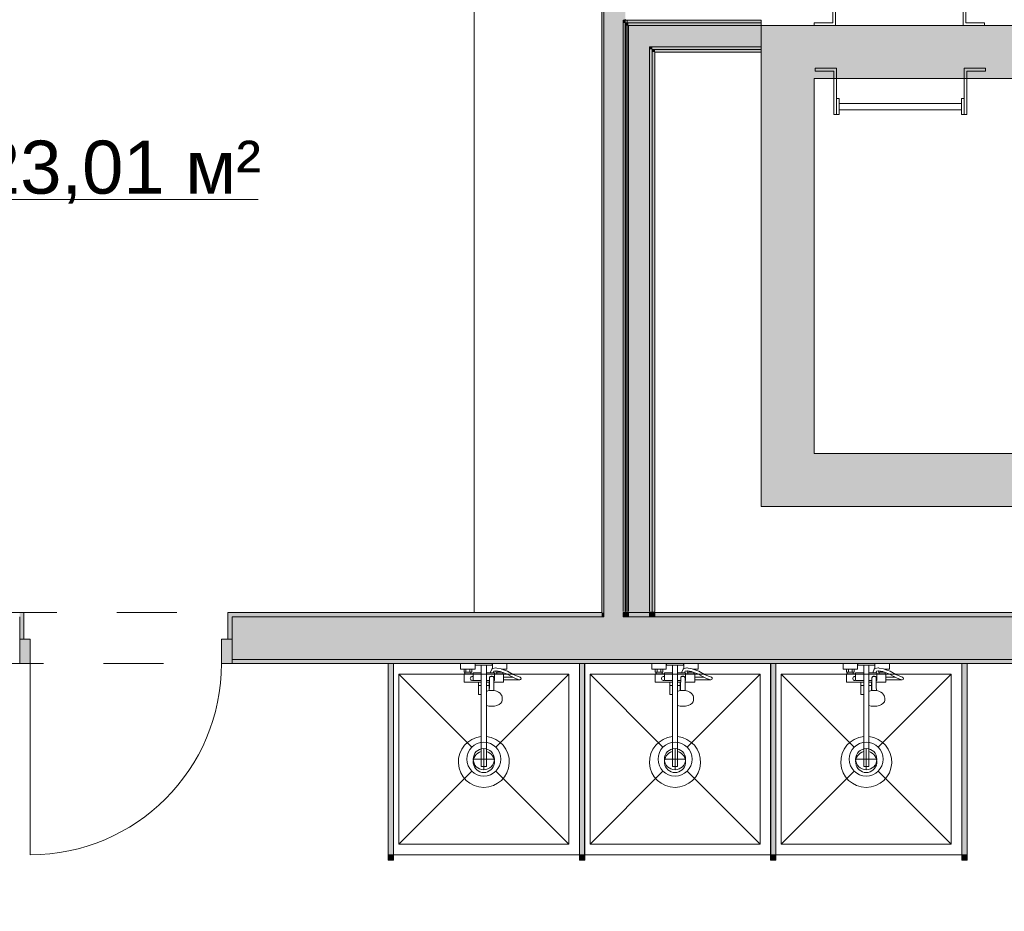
# Model space of a CAD drawing. Header units: millimetres. Extents: x 0 to 1184, y 0 to 836.
# Tile 119 of 241: x 818 to 864, y 287 to 329. Entities that reach past the tile are written whole.
import ezdxf
from ezdxf.xclip import XClip

# ---------------------------------------------------------------- set-up
doc = ezdxf.new("R2010")
doc.units = ezdxf.units.MM
doc.header["$MEASUREMENT"] = 0
doc.header["$XCLIPFRAME"] = 0
doc.linetypes.add('Штриховая', pattern=[5.644444, 2.822222, -2.822222])
for name, color, linetype in [('Интерьер - конструкции мебели', 7, 'Continuous'), ('Интерьер - Оборудование', 7, 'Continuous'), ('Интерьер - Сантехника', 7, 'Continuous'), ('Конструктив - стены бассейнов жб нов', 7, 'Continuous'), ('Конструктив - Стены Блок 100 нов', 7, 'Continuous'), ('Конструктив - Стены Блок 200 нов', 7, 'Continuous'), ('Элемент Модели - Зона', 7, 'Continuous')]:
    doc.layers.add(name, color=color, linetype=linetype)
doc.styles.add('СГЕНЕРИР_СТИЛЬ_3', font='txt')

# ---------------------------------------------------------------- blocks, each defined once
blk = doc.blocks.new('Чертеж_4_4', base_point=(-278.479, 89.564))
at = {"layer": 'Интерьер - Оборудование', "linetype": 'Continuous', "lineweight": 0, "true_color": 0x000000}
for points in [[(835.512, 298.965), (835.272, 298.965), (835.272, 289.965), (835.512, 289.965)], [(844.512, 298.965), (844.272, 298.965), (844.272, 289.965), (844.512, 289.965)], [(853.512, 298.965), (853.272, 298.965), (853.272, 289.965), (853.512, 289.965)], [(862.512, 298.965), (862.272, 298.965), (862.272, 289.965), (862.512, 289.965)]]:
    blk.add_hatch(color=18, dxfattribs=at).paths.add_polyline_path(points)
at = {"layer": 'Интерьер - Оборудование', "linetype": 'Continuous', "lineweight": 0, "true_color": 0x666666}
for points in [[(835.517, 289.715), (835.517, 289.965), (835.267, 289.965), (835.267, 289.715)], [(844.517, 289.715), (844.517, 289.965), (844.267, 289.965), (844.267, 289.715)], [(853.517, 289.715), (853.517, 289.965), (853.267, 289.965), (853.267, 289.715)], [(862.517, 289.715), (862.517, 289.965), (862.267, 289.965), (862.267, 289.715)]]:
    blk.add_hatch(color=251, dxfattribs=at).paths.add_polyline_path(points)
at = {"layer": 'Конструктив - стены бассейнов жб нов', "linetype": 'Continuous', "lineweight": 0, "true_color": 0x000000}
for points in [[(846.448, 329.262), (846.323, 329.262), (846.448, 329.137)], [(846.448, 329.137), (846.323, 329.262), (846.323, 329.137)], [(846.323, 329.137), (846.323, 301.415), (846.448, 301.415), (846.448, 329.137)], [(846.448, 329.137), (852.823, 329.137), (852.823, 329.262), (846.448, 329.262)], [(846.573, 329.137), (846.448, 329.137), (846.573, 329.012)], [(846.448, 329.012), (846.573, 329.012), (846.448, 329.137)], [(846.573, 329.012), (852.823, 329.012), (852.823, 329.137), (846.573, 329.137)], [(846.448, 301.415), (846.573, 301.415), (846.573, 329.012), (846.448, 329.012)], [(847.573, 329.012), (846.573, 329.012), (847.573, 328.012)], [(847.573, 328.012), (846.573, 329.012), (846.573, 328.012)], [(847.573, 328.012), (852.823, 328.012), (852.823, 329.012), (847.573, 329.012)], [(852.823, 326.512), (855.323, 326.512), (852.823, 329.012)], [(855.323, 329.012), (852.823, 329.012), (855.323, 326.512)], [(855.323, 326.512), (885.521, 326.512), (885.521, 329.012), (855.323, 329.012)], [(846.573, 328.012), (846.573, 301.415), (847.573, 301.415), (847.573, 328.012)], [(847.698, 328.012), (847.573, 328.012), (847.698, 327.887)], [(847.698, 327.887), (847.573, 328.012), (847.573, 327.887)], [(847.573, 327.887), (847.573, 301.415), (847.698, 301.415), (847.698, 327.887)], [(847.698, 327.887), (852.823, 327.887), (852.823, 328.012), (847.698, 328.012)], [(847.823, 327.887), (847.698, 327.887), (847.823, 327.762)], [(847.823, 327.762), (847.698, 327.887), (847.698, 327.762)], [(847.698, 327.762), (847.698, 301.415), (847.823, 301.415), (847.823, 327.762)], [(847.823, 327.762), (852.823, 327.762), (852.823, 327.887), (847.823, 327.887)], [(852.823, 326.512), (852.823, 308.865), (855.323, 308.865), (855.323, 326.512)], [(855.323, 308.865), (852.823, 306.365), (855.323, 306.365)], [(855.323, 308.865), (852.823, 308.865), (852.823, 306.365)], [(885.521, 308.865), (855.323, 308.865), (855.323, 306.365), (885.521, 306.365)], [(846.323, 301.165), (846.448, 301.165), (846.448, 301.365), (846.323, 301.365)], [(846.448, 301.165), (846.573, 301.165), (846.573, 301.365), (846.448, 301.365)], [(847.573, 301.415), (846.573, 301.415), (846.573, 301.365), (847.573, 301.365)], [(846.573, 301.165), (847.573, 301.165), (847.573, 301.365), (846.573, 301.365)], [(847.698, 301.415), (847.573, 301.415), (847.573, 301.365), (847.698, 301.365)], [(847.573, 301.165), (847.698, 301.165), (847.698, 301.365), (847.573, 301.365)], [(847.823, 301.415), (847.698, 301.415), (847.698, 301.365), (847.823, 301.365)], [(847.698, 301.165), (847.823, 301.165), (847.823, 301.365), (847.698, 301.365)]]:
    blk.add_hatch(color=18, dxfattribs=at).paths.add_polyline_path(points)
at = {"layer": 'Конструктив - Стены Блок 100 нов', "linetype": 'Continuous', "lineweight": 0, "true_color": 0x000000}
for points in [[(845.321, 352.964), (845.321, 301.365), (845.421, 301.365), (845.421, 352.964)], [(845.421, 353.064), (845.421, 301.365), (846.421, 301.365), (846.421, 353.064)], [(846.421, 329.262), (846.421, 301.365), (846.521, 301.365), (846.521, 329.262)], [(845.421, 301.165), (846.323, 301.165), (846.323, 301.365), (845.421, 301.365)]]:
    blk.add_hatch(color=18, dxfattribs=at).paths.add_polyline_path(points)
at = {"layer": 'Конструктив - Стены Блок 200 нов', "linetype": 'Continuous', "lineweight": 0, "true_color": 0x000000}
for points in [[(817.923, 301.365), (817.923, 301.165), (817.923, 300.115), (818.123, 300.115), (818.123, 301.365)], [(827.723, 301.365), (827.723, 300.115), (827.923, 300.115), (827.923, 301.165), (827.923, 301.365)], [(827.923, 301.365), (827.923, 301.165), (845.321, 301.165), (845.321, 301.365)], [(845.321, 301.165), (845.421, 301.165), (845.421, 301.365), (845.321, 301.365)], [(847.823, 301.165), (892.721, 301.165), (892.721, 301.365), (847.823, 301.365)], [(827.923, 299.165), (845.421, 299.165), (845.421, 301.165), (827.923, 301.165), (827.923, 300.115)], [(845.421, 299.165), (846.421, 299.165), (846.421, 301.165), (845.421, 301.165)], [(846.421, 299.165), (892.721, 299.165), (892.721, 301.165), (846.421, 301.165)], [(817.923, 298.965), (818.423, 298.965), (818.423, 300.115), (817.923, 300.115)], [(827.923, 300.115), (827.423, 300.115), (827.423, 298.965), (827.923, 298.965)], [(892.721, 299.165), (827.923, 299.165), (827.923, 298.965), (892.721, 298.965)]]:
    blk.add_hatch(color=18, dxfattribs=at).paths.add_polyline_path(points)
at = {"layer": 'Интерьер - конструкции мебели', "color": 7, "linetype": 'Continuous', "lineweight": 15, "flags": 128}
blk.add_lwpolyline([(800.521, 352.964), (800.521, 317.365), (806.524, 317.365), (806.524, 346.966), (839.321, 346.966), (839.321, 301.365), (845.321, 301.365), (845.321, 352.964)], close=True, dxfattribs=at)
at = {"layer": 'Интерьер - Оборудование', "color": 7, "linetype": 'Continuous', "lineweight": 15}
for p, q in [((835.267, 289.965), (835.267, 298.965)), ((835.267, 298.965), (835.272, 298.965)), ((835.517, 298.965), (835.512, 298.965)), ((835.517, 289.965), (835.517, 298.965)), ((844.267, 289.965), (844.267, 298.965)), ((844.267, 298.965), (844.272, 298.965)), ((844.517, 298.965), (844.512, 298.965)), ((844.517, 289.965), (844.517, 298.965)), ((853.267, 289.965), (853.267, 298.965)), ((853.267, 298.965), (853.272, 298.965)), ((853.517, 298.965), (853.512, 298.965)), ((853.517, 289.965), (853.517, 298.965)), ((862.267, 289.965), (862.267, 298.965)), ((862.267, 298.965), (862.272, 298.965)), ((862.517, 298.965), (862.512, 298.965)), ((862.517, 289.965), (862.517, 298.965)), ((838.837, 298.705), (839.197, 298.705)), ((838.877, 298.565), (839.157, 298.565)), ((838.877, 298.485), (839.157, 298.485)), ((838.927, 298.705), (838.927, 298.565)), ((839.107, 298.705), (839.107, 298.565)), ((839.267, 298.485), (839.267, 298.165)), ((839.647, 298.885), (839.887, 298.885)), ((839.647, 298.525), (839.647, 297.515)), ((839.887, 296.995), (839.887, 298.525)), ((840.211, 298.525), (840.073, 298.525)), ((840.182, 298.735), (840.177, 298.733)), ((840.194, 298.738), (840.182, 298.735)), ((840.326, 298.76), (840.194, 298.738)), ((840.267, 298.165), (840.267, 298.485)), ((840.267, 298.445), (840.267, 298.472)), ((840.338, 298.76), (840.326, 298.76)), ((840.35, 298.627), (840.335, 298.629)), ((840.383, 298.752), (840.338, 298.76)), ((840.541, 298.59), (840.35, 298.627)), ((840.377, 298.565), (840.427, 298.565)), ((840.657, 298.485), (840.377, 298.485)), ((840.577, 298.715), (840.383, 298.752)), ((840.427, 298.612), (840.427, 298.565)), ((840.427, 298.565), (840.607, 298.565)), ((840.657, 298.549), (840.541, 298.59)), ((840.697, 298.672), (840.577, 298.715)), ((840.588, 298.71), (840.588, 298.71)), ((840.604, 298.705), (840.697, 298.705)), ((840.607, 298.567), (840.607, 298.565)), ((840.607, 298.565), (840.61, 298.565)), ((847.837, 298.705), (848.197, 298.705)), ((847.877, 298.565), (848.157, 298.565)), ((847.877, 298.485), (848.157, 298.485)), ((847.927, 298.705), (847.927, 298.565)), ((848.107, 298.705), (848.107, 298.565)), ((848.267, 298.485), (848.267, 298.165)), ((848.647, 298.885), (848.887, 298.885)), ((848.647, 298.525), (848.647, 297.515)), ((848.887, 296.995), (848.887, 298.525)), ((849.211, 298.525), (849.073, 298.525)), ((849.182, 298.735), (849.177, 298.733)), ((849.194, 298.738), (849.182, 298.735)), ((849.326, 298.76), (849.194, 298.738)), ((849.267, 298.165), (849.267, 298.485)), ((849.267, 298.445), (849.267, 298.472)), ((849.338, 298.76), (849.326, 298.76)), ((849.35, 298.627), (849.335, 298.629)), ((849.383, 298.752), (849.338, 298.76)), ((849.541, 298.59), (849.35, 298.627)), ((849.377, 298.565), (849.427, 298.565)), ((849.657, 298.485), (849.377, 298.485)), ((849.577, 298.715), (849.383, 298.752)), ((849.427, 298.612), (849.427, 298.565)), ((849.427, 298.565), (849.607, 298.565)), ((849.657, 298.549), (849.541, 298.59)), ((849.697, 298.672), (849.577, 298.715)), ((849.588, 298.71), (849.588, 298.71)), ((849.604, 298.705), (849.697, 298.705)), ((849.607, 298.567), (849.607, 298.565)), ((849.607, 298.565), (849.61, 298.565)), ((856.837, 298.705), (857.197, 298.705)), ((856.877, 298.565), (857.157, 298.565)), ((856.877, 298.485), (857.157, 298.485)), ((856.927, 298.705), (856.927, 298.565)), ((857.107, 298.705), (857.107, 298.565)), ((857.267, 298.485), (857.267, 298.165)), ((857.647, 298.885), (857.887, 298.885)), ((857.647, 298.525), (857.647, 297.515)), ((857.887, 296.995), (857.887, 298.525)), ((858.211, 298.525), (858.073, 298.525)), ((858.182, 298.735), (858.177, 298.733)), ((858.194, 298.738), (858.182, 298.735)), ((858.326, 298.76), (858.194, 298.738)), ((858.267, 298.165), (858.267, 298.485)), ((858.267, 298.445), (858.267, 298.472)), ((858.338, 298.76), (858.326, 298.76)), ((858.35, 298.627), (858.335, 298.629)), ((858.383, 298.752), (858.338, 298.76)), ((858.541, 298.59), (858.35, 298.627)), ((858.377, 298.565), (858.427, 298.565)), ((858.657, 298.485), (858.377, 298.485)), ((858.577, 298.715), (858.383, 298.752)), ((858.427, 298.612), (858.427, 298.565)), ((858.427, 298.565), (858.607, 298.565)), ((858.657, 298.549), (858.541, 298.59)), ((858.697, 298.672), (858.577, 298.715)), ((858.588, 298.71), (858.588, 298.71)), ((858.604, 298.705), (858.697, 298.705)), ((858.607, 298.567), (858.607, 298.565)), ((858.607, 298.565), (858.61, 298.565)), ((839.267, 298.165), (839.647, 298.165)), ((839.517, 298.085), (839.647, 298.085)), ((840.035, 298.165), (839.887, 298.165)), ((840.034, 298.085), (839.887, 298.085)), ((840.017, 298.085), (840.017, 297.69)), ((840.032, 297.875), (840.037, 298.297)), ((840.037, 298.297), (840.039, 298.313)), ((840.039, 298.313), (840.046, 298.329)), ((840.046, 298.329), (840.057, 298.342)), ((840.057, 298.342), (840.072, 298.352)), ((840.072, 298.352), (840.087, 298.357)), ((840.111, 298.369), (840.087, 298.358)), ((840.087, 298.358), (840.087, 298.357)), ((840.087, 298.357), (840.089, 298.358)), ((840.089, 298.358), (840.107, 298.36)), ((840.107, 298.36), (840.167, 298.36)), ((840.137, 298.373), (840.111, 298.369)), ((840.163, 298.369), (840.137, 298.373)), ((840.187, 298.358), (840.163, 298.369)), ((840.167, 298.36), (840.185, 298.358)), ((840.185, 298.358), (840.187, 298.357)), ((840.187, 298.358), (840.187, 298.357)), ((840.187, 298.357), (840.202, 298.352)), ((840.202, 298.352), (840.216, 298.342)), ((840.216, 298.342), (840.227, 298.329)), ((840.227, 298.329), (840.234, 298.313)), ((840.234, 298.313), (840.237, 298.297)), ((840.239, 298.085), (840.237, 298.297)), ((840.267, 298.165), (840.238, 298.165)), ((840.267, 298.414), (840.267, 298.445)), ((840.267, 298.38), (840.267, 298.414)), ((840.697, 298.33), (840.697, 298.2)), ((841.301, 298.248), (841.111, 298.33)), ((841.437, 298.203), (841.301, 298.248)), ((841.437, 298.203), (841.457, 298.2)), ((848.267, 298.165), (848.647, 298.165)), ((848.517, 298.085), (848.647, 298.085)), ((849.035, 298.165), (848.887, 298.165)), ((849.034, 298.085), (848.887, 298.085)), ((849.017, 298.085), (849.017, 297.69)), ((849.032, 297.875), (849.037, 298.297)), ((849.037, 298.297), (849.039, 298.313)), ((849.039, 298.313), (849.046, 298.329)), ((849.046, 298.329), (849.057, 298.342)), ((849.057, 298.342), (849.072, 298.352)), ((849.072, 298.352), (849.087, 298.357)), ((849.111, 298.369), (849.087, 298.358)), ((849.087, 298.358), (849.087, 298.357)), ((849.087, 298.357), (849.089, 298.358)), ((849.089, 298.358), (849.107, 298.36)), ((849.107, 298.36), (849.167, 298.36)), ((849.137, 298.373), (849.111, 298.369)), ((849.163, 298.369), (849.137, 298.373)), ((849.187, 298.358), (849.163, 298.369)), ((849.167, 298.36), (849.185, 298.358)), ((849.185, 298.358), (849.187, 298.357)), ((849.187, 298.358), (849.187, 298.357)), ((849.187, 298.357), (849.202, 298.352)), ((849.202, 298.352), (849.216, 298.342)), ((849.216, 298.342), (849.227, 298.329)), ((849.227, 298.329), (849.234, 298.313)), ((849.234, 298.313), (849.237, 298.297)), ((849.239, 298.085), (849.237, 298.297)), ((849.267, 298.165), (849.238, 298.165)), ((849.267, 298.414), (849.267, 298.445)), ((849.267, 298.38), (849.267, 298.414)), ((849.697, 298.33), (849.697, 298.2)), ((850.301, 298.248), (850.111, 298.33)), ((850.437, 298.203), (850.301, 298.248)), ((850.437, 298.203), (850.457, 298.2)), ((857.267, 298.165), (857.647, 298.165)), ((857.517, 298.085), (857.647, 298.085)), ((858.035, 298.165), (857.887, 298.165)), ((858.034, 298.085), (857.887, 298.085)), ((858.017, 298.085), (858.017, 297.69)), ((858.032, 297.875), (858.037, 298.297)), ((858.037, 298.297), (858.039, 298.313)), ((858.039, 298.313), (858.046, 298.329)), ((858.046, 298.329), (858.057, 298.342)), ((858.057, 298.342), (858.072, 298.352)), ((858.072, 298.352), (858.087, 298.357)), ((858.111, 298.369), (858.087, 298.358)), ((858.087, 298.358), (858.087, 298.357)), ((858.087, 298.357), (858.089, 298.358)), ((858.089, 298.358), (858.107, 298.36)), ((858.107, 298.36), (858.167, 298.36)), ((858.137, 298.373), (858.111, 298.369)), ((858.163, 298.369), (858.137, 298.373)), ((858.187, 298.358), (858.163, 298.369)), ((858.167, 298.36), (858.185, 298.358)), ((858.185, 298.358), (858.187, 298.357)), ((858.187, 298.358), (858.187, 298.357)), ((858.187, 298.357), (858.202, 298.352)), ((858.202, 298.352), (858.216, 298.342)), ((858.216, 298.342), (858.227, 298.329)), ((858.227, 298.329), (858.234, 298.313)), ((858.234, 298.313), (858.237, 298.297)), ((858.239, 298.085), (858.237, 298.297)), ((858.267, 298.165), (858.238, 298.165)), ((858.267, 298.414), (858.267, 298.445)), ((858.267, 298.38), (858.267, 298.414)), ((858.697, 298.33), (858.697, 298.2)), ((859.301, 298.248), (859.111, 298.33)), ((859.437, 298.203), (859.301, 298.248)), ((859.437, 298.203), (859.457, 298.2)), ((839.517, 297.935), (839.647, 297.935)), ((840.017, 297.935), (839.887, 297.935)), ((839.887, 297.682), (839.887, 297.682)), ((839.909, 297.663), (839.887, 297.653)), ((839.887, 297.541), (839.887, 297.542)), ((839.96, 297.677), (839.909, 297.663)), ((840.045, 297.697), (839.96, 297.677)), ((840.027, 297.692), (840.032, 297.875)), ((840.137, 297.704), (840.045, 297.697)), ((840.228, 297.697), (840.137, 297.704)), ((840.247, 297.692), (840.228, 297.697)), ((848.517, 297.935), (848.647, 297.935)), ((849.017, 297.935), (848.887, 297.935)), ((848.887, 297.682), (848.887, 297.682)), ((848.909, 297.663), (848.887, 297.653)), ((848.887, 297.541), (848.887, 297.542)), ((848.96, 297.677), (848.909, 297.663)), ((849.045, 297.697), (848.96, 297.677)), ((849.027, 297.692), (849.032, 297.875)), ((849.137, 297.704), (849.045, 297.697)), ((849.228, 297.697), (849.137, 297.704)), ((849.247, 297.692), (849.228, 297.697)), ((857.517, 297.935), (857.647, 297.935)), ((858.017, 297.935), (857.887, 297.935)), ((857.887, 297.682), (857.887, 297.682)), ((857.909, 297.663), (857.887, 297.653)), ((857.887, 297.541), (857.887, 297.542)), ((857.96, 297.677), (857.909, 297.663)), ((858.045, 297.697), (857.96, 297.677)), ((858.027, 297.692), (858.032, 297.875)), ((858.137, 297.704), (858.045, 297.697)), ((858.228, 297.697), (858.137, 297.704)), ((858.247, 297.692), (858.228, 297.697)), ((839.647, 295.529), (839.647, 294.115)), ((839.887, 295.529), (839.887, 294.115)), ((848.647, 295.529), (848.647, 294.115)), ((848.887, 295.529), (848.887, 294.115)), ((857.647, 295.529), (857.647, 294.115)), ((857.887, 295.529), (857.887, 294.115)), ((839.647, 294.115), (839.887, 294.115)), ((848.647, 294.115), (848.887, 294.115)), ((857.647, 294.115), (857.887, 294.115)), ((835.272, 289.965), (835.267, 289.965)), ((835.512, 289.965), (835.517, 289.965)), ((844.272, 289.965), (844.267, 289.965)), ((844.512, 289.965), (844.517, 289.965)), ((853.272, 289.965), (853.267, 289.965)), ((853.512, 289.965), (853.517, 289.965)), ((862.272, 289.965), (862.267, 289.965)), ((862.512, 289.965), (862.517, 289.965))]:
    blk.add_line(p, q, dxfattribs=at)
at = {"layer": 'Интерьер - Оборудование', "color": 7, "linetype": 'Continuous', "lineweight": 15, "flags": 128}
for points in [[(855.309, 329.012), (855.309, 329.139), (856.198, 329.139), (856.198, 331.193), (856.325, 331.193), (856.325, 329.012)], [(862.325, 329.012), (862.325, 331.193), (862.452, 331.193), (862.452, 329.139), (863.341, 329.139), (863.341, 329.012)], [(855.356, 326.997), (855.356, 326.87), (856.245, 326.87), (856.245, 324.816), (856.372, 324.816), (856.372, 326.997)], [(862.372, 326.997), (862.372, 324.816), (862.499, 324.816), (862.499, 326.87), (863.388, 326.87), (863.388, 326.997)], [(856.372, 324.816), (856.499, 324.816), (856.499, 325.578), (856.372, 325.578)], [(862.245, 325.047), (862.245, 325.347), (856.499, 325.347), (856.499, 325.047)], [(862.372, 325.578), (862.245, 325.578), (862.245, 324.816), (862.372, 324.816)], [(835.512, 298.965), (835.272, 298.965), (835.272, 289.965), (835.512, 289.965)], [(844.512, 298.965), (844.272, 298.965), (844.272, 289.965), (844.512, 289.965)], [(853.512, 298.965), (853.272, 298.965), (853.272, 289.965), (853.512, 289.965)], [(862.512, 298.965), (862.272, 298.965), (862.272, 289.965), (862.512, 289.965)], [(840.267, 298.525), (840.211, 298.525), (840.248, 298.615), (840.335, 298.629), (840.337, 298.565), (840.377, 298.565), (840.377, 298.485), (840.267, 298.485)], [(840.657, 298.485), (840.657, 298.549), (840.836, 298.485), (841.097, 298.336), (841.111, 298.33), (840.697, 298.33), (840.697, 298.485)], [(849.267, 298.525), (849.211, 298.525), (849.248, 298.615), (849.335, 298.629), (849.337, 298.565), (849.377, 298.565), (849.377, 298.485), (849.267, 298.485)], [(849.657, 298.485), (849.657, 298.549), (849.836, 298.485), (850.097, 298.336), (850.111, 298.33), (849.697, 298.33), (849.697, 298.485)], [(858.267, 298.525), (858.211, 298.525), (858.248, 298.615), (858.335, 298.629), (858.337, 298.565), (858.377, 298.565), (858.377, 298.485), (858.267, 298.485)], [(858.657, 298.485), (858.657, 298.549), (858.836, 298.485), (859.097, 298.336), (859.111, 298.33), (858.697, 298.33), (858.697, 298.485)], [(835.517, 289.715), (835.517, 289.965), (835.267, 289.965), (835.267, 289.715)], [(844.517, 289.715), (844.517, 289.965), (844.267, 289.965), (844.267, 289.715)], [(853.517, 289.715), (853.517, 289.965), (853.267, 289.965), (853.267, 289.715)], [(862.517, 289.715), (862.517, 289.965), (862.267, 289.965), (862.267, 289.715)]]:
    blk.add_lwpolyline(points, close=True, dxfattribs=at)
for points in [[(839.647, 295.529, 19.949874), (839.887, 295.529), (839.887, 296.995), (840.007, 296.966), (840.137, 296.956), (840.266, 296.966), (840.387, 296.995), (840.49, 297.04), (840.57, 297.1), (840.62, 297.169), (840.637, 297.243), (840.637, 297.35), (840.632, 297.381), (840.615, 297.455), (840.6, 297.482), (840.552, 297.549), (840.532, 297.567), (840.459, 297.621), (840.365, 297.663), (840.313, 297.677), (840.247, 297.692), (840.242, 297.875), (840.239, 298.085), (840.697, 298.085), (840.697, 298.2), (841.457, 298.2, 0.853753), (841.477, 298.327), (841.348, 298.369), (841.156, 298.452), (840.89, 298.604), (840.697, 298.672), (840.697, 298.705), (840.857, 298.705), (840.857, 298.965), (840.177, 298.965), (840.177, 298.733), (840.16, 298.723), (840.152, 298.714), (840.145, 298.703), (840.071, 298.525), (839.887, 298.525), (839.887, 298.885), (840.167, 298.885), (840.167, 298.965), (839.367, 298.965), (839.367, 298.885), (839.647, 298.885), (839.647, 298.525), (839.267, 298.525), (839.267, 298.485), (839.157, 298.485), (839.157, 298.565), (839.197, 298.565), (839.197, 298.705), (839.357, 298.705), (839.357, 298.965), (838.677, 298.965), (838.677, 298.705), (838.837, 298.705), (838.837, 298.565), (838.877, 298.565), (838.877, 298.485), (838.837, 298.485), (838.837, 298.085), (839.517, 298.085), (839.517, 297.515), (839.538, 297.515), (839.563, 297.515), (839.596, 297.515), (839.635, 297.515), (839.647, 297.515)], [(848.647, 295.529, 19.949874), (848.887, 295.529), (848.887, 296.995), (849.007, 296.966), (849.137, 296.956), (849.266, 296.966), (849.387, 296.995), (849.49, 297.04), (849.57, 297.1), (849.62, 297.169), (849.637, 297.243), (849.637, 297.35), (849.632, 297.381), (849.615, 297.455), (849.6, 297.482), (849.552, 297.549), (849.532, 297.567), (849.459, 297.621), (849.365, 297.663), (849.313, 297.677), (849.247, 297.692), (849.242, 297.875), (849.239, 298.085), (849.697, 298.085), (849.697, 298.2), (850.457, 298.2, 0.853753), (850.477, 298.327), (850.348, 298.369), (850.156, 298.452), (849.89, 298.604), (849.697, 298.672), (849.697, 298.705), (849.857, 298.705), (849.857, 298.965), (849.177, 298.965), (849.177, 298.733), (849.16, 298.723), (849.152, 298.714), (849.145, 298.703), (849.071, 298.525), (848.887, 298.525), (848.887, 298.885), (849.167, 298.885), (849.167, 298.965), (848.367, 298.965), (848.367, 298.885), (848.647, 298.885), (848.647, 298.525), (848.267, 298.525), (848.267, 298.485), (848.157, 298.485), (848.157, 298.565), (848.197, 298.565), (848.197, 298.705), (848.357, 298.705), (848.357, 298.965), (847.677, 298.965), (847.677, 298.705), (847.837, 298.705), (847.837, 298.565), (847.877, 298.565), (847.877, 298.485), (847.837, 298.485), (847.837, 298.085), (848.517, 298.085), (848.517, 297.515), (848.538, 297.515), (848.563, 297.515), (848.596, 297.515), (848.635, 297.515), (848.647, 297.515)], [(857.647, 295.529, 19.949874), (857.887, 295.529), (857.887, 296.995), (858.007, 296.966), (858.137, 296.956), (858.266, 296.966), (858.387, 296.995), (858.49, 297.04), (858.57, 297.1), (858.62, 297.169), (858.637, 297.243), (858.637, 297.35), (858.632, 297.381), (858.615, 297.455), (858.6, 297.482), (858.552, 297.549), (858.532, 297.567), (858.459, 297.621), (858.365, 297.663), (858.313, 297.677), (858.247, 297.692), (858.242, 297.875), (858.239, 298.085), (858.697, 298.085), (858.697, 298.2), (859.457, 298.2, 0.853753), (859.477, 298.327), (859.348, 298.369), (859.156, 298.452), (858.89, 298.604), (858.697, 298.672), (858.697, 298.705), (858.857, 298.705), (858.857, 298.965), (858.177, 298.965), (858.177, 298.733), (858.16, 298.723), (858.152, 298.714), (858.145, 298.703), (858.071, 298.525), (857.887, 298.525), (857.887, 298.885), (858.167, 298.885), (858.167, 298.965), (857.367, 298.965), (857.367, 298.885), (857.647, 298.885), (857.647, 298.525), (857.267, 298.525), (857.267, 298.485), (857.157, 298.485), (857.157, 298.565), (857.197, 298.565), (857.197, 298.705), (857.357, 298.705), (857.357, 298.965), (856.677, 298.965), (856.677, 298.705), (856.837, 298.705), (856.837, 298.565), (856.877, 298.565), (856.877, 298.485), (856.837, 298.485), (856.837, 298.085), (857.517, 298.085), (857.517, 297.515), (857.538, 297.515), (857.563, 297.515), (857.596, 297.515), (857.635, 297.515), (857.647, 297.515)]]:
    blk.add_lwpolyline(points, format="xyb", close=True, dxfattribs=at)
at = {"layer": 'Интерьер - Оборудование', "color": 7, "linetype": 'Continuous', "lineweight": 15}
for centre, radius, start, end in [((839.222, 298.265), 0.09, 60, 300), ((848.222, 298.265), 0.09, 60, 300), ((857.222, 298.265), 0.09, 60, 300), ((839.767, 294.335), 0.5, 103.8865, 76.1135), ((848.767, 294.335), 0.5, 103.8865, 76.1135), ((857.767, 294.335), 0.5, 103.8865, 76.1135)]:
    blk.add_arc(centre, radius, start, end, dxfattribs=at)
at = {"layer": 'Интерьер - Сантехника', "color": 7, "linetype": 'Continuous', "lineweight": 15}
for p, q in [((835.767, 298.465), (835.767, 290.465)), ((843.767, 298.465), (835.767, 298.465)), ((835.767, 298.465), (839.201, 295.031)), ((843.767, 298.465), (840.332, 295.031)), ((843.767, 290.465), (843.767, 298.465)), ((844.767, 298.465), (844.767, 290.465)), ((852.767, 298.465), (844.767, 298.465)), ((844.767, 298.465), (848.201, 295.031)), ((852.767, 298.465), (849.332, 295.031)), ((852.767, 290.465), (852.767, 298.465)), ((853.767, 298.465), (853.767, 290.465)), ((861.767, 298.465), (853.767, 298.465)), ((853.767, 298.465), (857.201, 295.031)), ((861.767, 298.465), (858.332, 295.031)), ((861.767, 290.465), (861.767, 298.465)), ((839.767, 293.965), (839.767, 294.965)), ((848.767, 293.965), (848.767, 294.965)), ((857.767, 293.965), (857.767, 294.965)), ((839.267, 294.465), (840.267, 294.465)), ((848.267, 294.465), (849.267, 294.465)), ((857.267, 294.465), (858.267, 294.465)), ((835.767, 290.465), (839.201, 293.9)), ((843.767, 290.465), (840.332, 293.9)), ((844.767, 290.465), (848.201, 293.9)), ((852.767, 290.465), (849.332, 293.9)), ((853.767, 290.465), (857.201, 293.9)), ((861.767, 290.465), (858.332, 293.9)), ((835.767, 290.465), (843.767, 290.465)), ((844.767, 290.465), (852.767, 290.465)), ((853.767, 290.465), (861.767, 290.465))]:
    blk.add_line(p, q, dxfattribs=at)
at = {"layer": 'Интерьер - Сантехника', "color": 7, "linetype": 'Continuous', "lineweight": 15, "flags": 128}
for points in [[(835.267, 289.965), (844.267, 289.965), (844.267, 298.965), (835.267, 298.965)], [(844.267, 289.965), (853.267, 289.965), (853.267, 298.965), (844.267, 298.965)], [(853.267, 289.965), (862.267, 289.965), (862.267, 298.965), (853.267, 298.965)]]:
    blk.add_lwpolyline(points, close=True, dxfattribs=at)
at = {"layer": 'Интерьер - Сантехника', "color": 7, "linetype": 'Continuous', "lineweight": 15}
for centre, radius in [((839.767, 294.465), 0.8), ((848.767, 294.465), 0.8), ((857.767, 294.465), 0.8), ((839.767, 294.465), 0.5), ((848.767, 294.465), 0.5), ((857.767, 294.465), 0.5)]:
    blk.add_circle(centre, radius, dxfattribs=at)
at = {"layer": 'Конструктив - стены бассейнов жб нов', "color": 251, "linetype": 'Continuous', "lineweight": 20, "true_color": 0x575757}
for p, q in [((846.448, 329.137), (846.448, 329.012)), ((846.573, 329.137), (846.448, 329.137)), ((852.823, 329.137), (846.573, 329.137)), ((846.448, 329.012), (846.448, 301.415)), ((847.573, 329.012), (846.573, 329.012)), ((846.573, 329.012), (846.573, 328.012)), ((847.573, 329.012), (846.573, 329.012)), ((852.823, 329.012), (847.573, 329.012)), ((846.573, 328.012), (846.573, 301.415)), ((847.698, 328.012), (847.573, 328.012)), ((847.573, 301.415), (847.573, 328.012)), ((847.698, 328.012), (847.573, 328.012)), ((847.698, 328.012), (852.823, 328.012)), ((847.698, 301.415), (847.698, 327.887)), ((847.698, 327.887), (852.823, 327.887))]:
    blk.add_line(p, q, dxfattribs=at)
at = {"layer": 'Конструктив - стены бассейнов жб нов', "color": 251, "linetype": 'Continuous', "lineweight": 20, "true_color": 0x575757, "flags": 128}
for points in [[(846.323, 329.262), (846.448, 329.262)], [(846.323, 329.262), (846.323, 301.415)], [(852.823, 329.262), (846.448, 329.262)], [(852.823, 329.262), (852.823, 329.137)], [(852.823, 329.137), (852.823, 329.012)], [(852.823, 329.012), (852.823, 326.512)], [(888.021, 329.012), (852.823, 329.012)], [(847.823, 301.415), (847.823, 327.762)], [(847.823, 327.762), (852.823, 327.762)], [(852.823, 328.012), (852.823, 327.887)], [(852.823, 327.887), (852.823, 327.762)], [(852.823, 326.512), (852.823, 306.365)], [(855.323, 326.512), (885.521, 326.512)], [(855.323, 308.865), (855.323, 326.512)], [(885.521, 308.865), (855.323, 308.865)], [(852.823, 306.365), (855.323, 306.365)], [(855.323, 306.365), (888.021, 306.365)], [(846.323, 301.365), (847.823, 301.365)]]:
    blk.add_lwpolyline(points, dxfattribs=at)
at = {"layer": 'Конструктив - Стены Блок 100 нов', "color": 251, "linetype": 'Continuous', "lineweight": 20, "true_color": 0x575757}
for p, q in [((845.421, 353.064), (845.421, 301.365)), ((846.421, 329.312), (846.421, 329.262)), ((846.421, 301.365), (846.421, 329.262))]:
    blk.add_line(p, q, dxfattribs=at)
at = {"layer": 'Конструктив - Стены Блок 100 нов', "color": 251, "linetype": 'Continuous', "lineweight": 20, "true_color": 0x575757, "flags": 128}
for points in [[(845.321, 352.964), (845.321, 301.365)], [(846.521, 301.365), (846.521, 329.262)]]:
    blk.add_lwpolyline(points, dxfattribs=at)
at = {"layer": 'Конструктив - Стены Блок 200 нов', "color": 251, "linetype": 'Continuous', "lineweight": 20, "true_color": 0x575757}
for p, q in [((817.923, 301.365), (818.123, 301.365)), ((817.923, 301.365), (818.123, 301.365)), ((818.123, 300.115), (818.123, 301.365)), ((818.123, 300.115), (818.123, 301.365)), ((827.723, 300.115), (827.723, 301.365)), ((827.923, 301.365), (827.723, 301.365)), ((827.923, 301.365), (827.723, 301.365)), ((827.723, 300.115), (827.723, 301.365)), ((845.421, 301.365), (845.421, 301.165)), ((845.421, 301.365), (845.421, 301.165)), ((846.323, 301.365), (846.323, 301.165)), ((846.323, 301.165), (846.323, 301.365)), ((846.323, 301.365), (846.323, 301.165)), ((846.323, 301.165), (846.323, 301.365)), ((846.448, 301.365), (846.448, 301.165)), ((846.573, 301.365), (846.573, 301.165)), ((847.573, 301.365), (847.573, 301.165)), ((847.698, 301.365), (847.698, 301.165)), ((847.823, 301.165), (847.823, 301.365)), ((847.823, 301.165), (847.823, 301.365)), ((817.923, 301.165), (817.923, 300.115)), ((845.421, 301.165), (827.923, 301.165)), ((827.923, 301.165), (827.923, 300.115)), ((846.323, 301.165), (846.448, 301.165)), ((846.323, 301.165), (846.448, 301.165)), ((846.448, 301.165), (846.573, 301.165)), ((846.448, 301.165), (846.573, 301.165)), ((846.573, 301.165), (847.573, 301.165)), ((846.573, 301.165), (847.573, 301.165)), ((847.573, 301.165), (847.698, 301.165)), ((847.573, 301.165), (847.698, 301.165)), ((847.698, 301.165), (847.823, 301.165)), ((847.698, 301.165), (847.823, 301.165)), ((892.721, 301.165), (847.823, 301.165)), ((817.923, 300.115), (818.123, 300.115)), ((817.923, 299.165), (817.923, 300.115)), ((817.923, 299.165), (817.923, 300.115)), ((817.923, 299.165), (817.923, 300.115)), ((827.923, 300.115), (827.723, 300.115)), ((827.923, 299.165), (827.923, 300.115)), ((827.923, 299.165), (827.923, 300.115)), ((827.923, 299.165), (827.923, 300.115)), ((817.923, 298.965), (817.923, 299.165)), ((817.923, 298.965), (817.923, 299.165)), ((817.923, 298.965), (817.923, 299.165)), ((827.923, 299.165), (845.421, 299.165)), ((827.923, 298.965), (827.923, 299.165)), ((827.923, 298.965), (827.923, 299.165)), ((827.923, 298.965), (827.923, 299.165)), ((845.421, 299.165), (846.421, 299.165)), ((846.421, 299.165), (892.721, 299.165))]:
    blk.add_line(p, q, dxfattribs=at)
at = {"layer": 'Конструктив - Стены Блок 200 нов', "color": 251, "linetype": 'Continuous', "lineweight": 5, "true_color": 0x575757}
for p, q in [((818.423, 300.115), (817.923, 300.115)), ((817.923, 300.115), (817.923, 298.965)), ((818.423, 298.965), (818.423, 300.115)), ((827.923, 300.115), (827.423, 300.115)), ((827.423, 300.115), (827.423, 298.965)), ((827.923, 298.965), (827.923, 300.115)), ((817.923, 298.965), (818.423, 298.965)), ((818.423, 298.965), (818.423, 289.965)), ((827.423, 298.965), (827.923, 298.965))]:
    blk.add_line(p, q, dxfattribs=at)
at = {"layer": 'Конструктив - Стены Блок 200 нов', "color": 251, "linetype": 'Continuous', "lineweight": 20, "true_color": 0x575757, "flags": 128}
for points in [[(845.321, 301.365), (827.923, 301.365)], [(892.721, 301.365), (847.823, 301.365)], [(827.923, 298.965), (892.721, 298.965)]]:
    blk.add_lwpolyline(points, dxfattribs=at)
at = {"layer": 'Конструктив - Стены Блок 200 нов', "color": 251, "linetype": 'Continuous', "lineweight": 5, "true_color": 0x575757}
blk.add_arc((818.423, 298.965), 9, 270, 0, dxfattribs=at)
at = {"layer": 'Элемент Модели - Зона', "color": 7, "linetype": 'Continuous', "lineweight": 15}
blk.add_line((816.139, 320.817), (829.144, 320.817), dxfattribs=at)
at = {"layer": 'Элемент Модели - Зона', "color": 7, "linetype": 'Штриховая', "lineweight": 15, "flags": 128}
for points in [[(83.021, 539.138), (82.621, 539.138), (82.621, 452.764), (140.324, 452.764), (140.324, 480.98), (172.947, 513.615), (173.088, 513.474), (173.088, 513.764), (354.521, 513.764), (354.521, 513.564), (495.519, 513.564), (495.519, 513.764), (862.335, 513.764), (894.689, 481.329), (894.722, 477.983), (894.722, 452.614), (895.121, 452.614), (895.121, 432.564), (892.721, 432.564), (892.721, 446.564), (888.521, 446.564), (888.521, 450.564), (804.521, 450.564), (804.521, 446.564), (798.521, 446.564), (798.521, 450.564), (714.721, 450.564), (714.721, 359.264), (798.521, 359.264), (798.521, 366.064), (804.521, 366.064), (804.521, 354.164), (845.321, 354.164), (845.321, 363.264), (846.521, 363.264), (846.521, 301.365), (892.721, 301.365), (892.721, 352.064), (888.021, 352.064), (888.021, 367.064), (892.721, 367.064), (892.721, 417.564), (895.121, 417.564), (895.121, 291.065), (892.721, 291.065), (892.721, 298.965), (714.721, 298.965), (714.721, 236.065), (892.721, 236.065), (892.721, 266.565), (888.522, 266.565), (888.522, 272.82), (892.721, 272.82), (892.721, 276.065), (895.121, 276.065), (895.121, 272.765), (930.021, 272.765), (930.021, 461.615), (923.91, 461.615), (923.91, 539.564), (978.521, 539.564), (978.521, 542.564), (984.521, 542.564), (984.521, 539.564), (1131.771, 539.564), (1131.771, 540.564), (1122.771, 540.564), (1122.771, 564.564), (1048.521, 564.564), (1048.521, 626.364), (1026.821, 626.364), (1026.821, 632.564), (1013.35, 632.564), (984.521, 632.564), (984.521, 626.564), (978.521, 626.564), (978.521, 631.689), (969.519, 631.689), (894.521, 631.689), (894.521, 626.564), (888.521, 626.564), (888.521, 631.689), (804.521, 631.689), (804.521, 626.564), (798.521, 626.564), (798.521, 631.689), (714.521, 631.689), (714.521, 626.564), (708.521, 626.564), (708.521, 631.689), (628.021, 631.689), (628.021, 626.564), (622.021, 626.564), (621.021, 626.564), (621.021, 575.892), (496.022, 575.892), (496.022, 627.564), (496.022, 706.464), (496.122, 706.464), (496.122, 768.064), (468.721, 768.064), (468.721, 686.864), (461.167, 686.864), (461.167, 631.684), (444.522, 631.684), (444.522, 626.564), (438.522, 626.564), (438.522, 631.684), (354.521, 631.684), (354.521, 626.564), (348.521, 626.564), (348.521, 631.684), (331.772, 631.684), (331.772, 554.564), (331.772, 539.564), (264.521, 539.564), (264.521, 536.564), (258.521, 536.564), (258.521, 539.564), (174.521, 539.564), (174.521, 536.564), (168.521, 536.564), (168.521, 539.564), (89.021, 539.564), (89.021, 536.564), (83.021, 536.564)], [(800.721, 352.964), (800.721, 301.365), (845.321, 301.365), (845.321, 352.964)]]:
    blk.add_lwpolyline(points, close=True, dxfattribs=at)
at = {"layer": 'Элемент Модели - Зона', "color": 7, "linetype": 'Continuous', "lineweight": 15, "insert": (822.642, 322.11), "char_height": 2.5, "attachment_point": 5, "style": 'СГЕНЕРИР_СТИЛЬ_3'}
blk.add_mtext('\\A1;{\\pqc;\\fArial|b0|i0|c204|p38;23,01 м²}', dxfattribs=at)

msp = doc.modelspace()

# ---------------------------------------------------------------- block references
at = {"color": 161, "linetype": 'Continuous', "lineweight": 40, "true_color": 0x83aefe}
ref = msp.add_blockref('Чертеж_4_4', (-278.479, 89.564), dxfattribs=at)
XClip(ref).set_block_clipping_path([(57.3201676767, 151.7660533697), (1181.0522393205, 828.727105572)])

doc.saveas('drawing.dxf')
